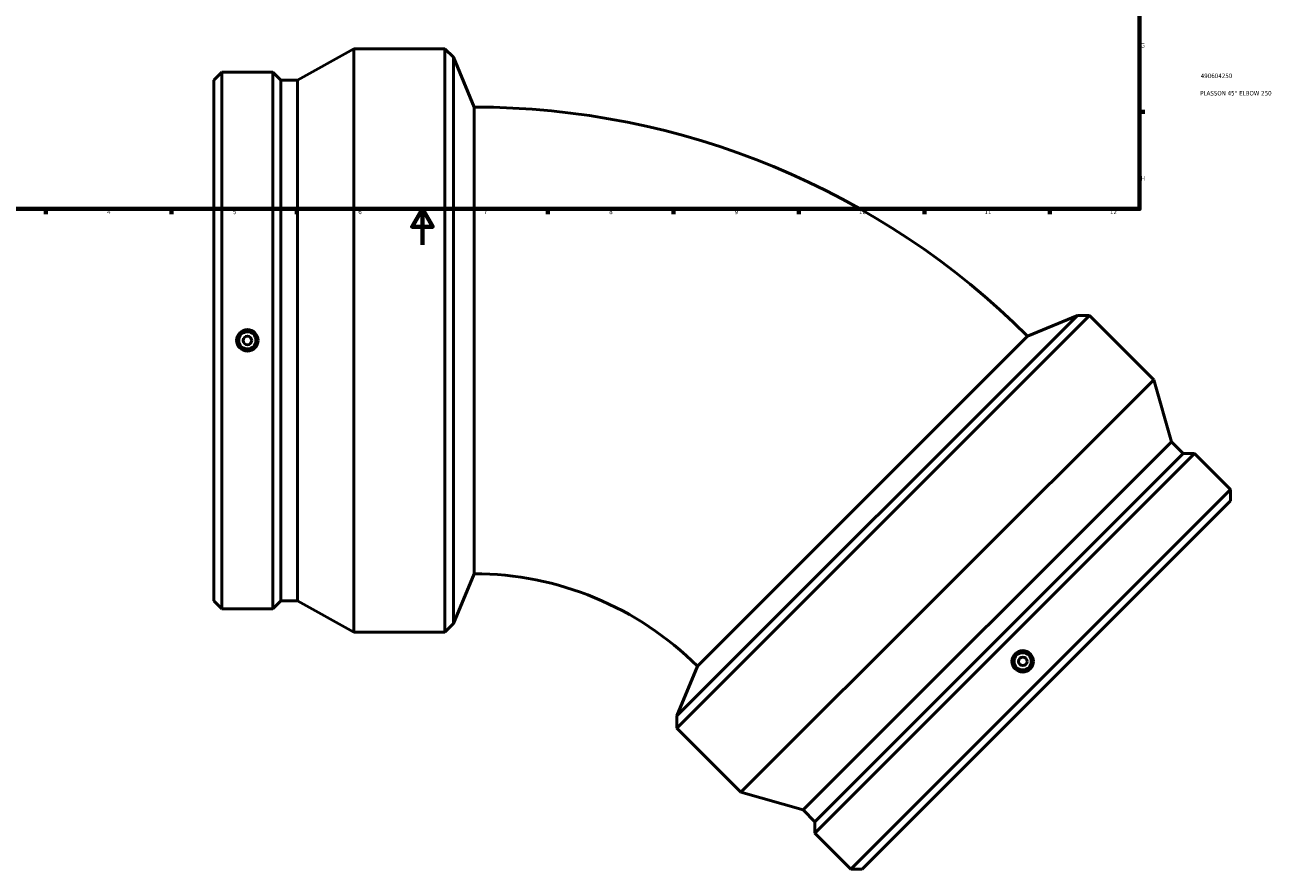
# Model space of a CAD drawing. Header units: millimetres. Extents: x -526 to 1586, y -349 to 1394.
# Tile 4 of 7: x 199 to 894, y -349 to 123. Entities that reach past the tile are written whole.
import ezdxf

# ---------------------------------------------------------------- set-up
doc = ezdxf.new("R2010")
doc.units = ezdxf.units.MM
for name, color, linetype, lineweight in [('Border (ISO)', 7, 'Continuous', 70), ('Title (ISO)', 7, 'Continuous', 50), ('Visible (ISO)', 7, 'Continuous', 50)]:
    doc.layers.add(name, color=color, linetype=linetype, lineweight=lineweight)
doc.styles.add('Note Text (ISO)', font='tahoma.ttf')

# ---------------------------------------------------------------- blocks, each defined once
blk = doc.blocks.new('Borders Default Border')
at = {"layer": 'Border (ISO)'}
for p, q in [((821, 74.25), (823.9, 74.25)), ((210.25, 20), (210.25, 17.1)), ((280.33, 20), (280.33, 17.1)), ((350.42, 20), (350.42, 17.1)), ((490.58, 20), (490.58, 17.1)), ((560.67, 20), (560.67, 17.1)), ((630.75, 20), (630.75, 17.1)), ((700.83, 20), (700.83, 17.1)), ((770.92, 20), (770.92, 17.1))]:
    blk.add_line(p, q, dxfattribs=at)
at = {"layer": 'Border (ISO)', "flags": 128}
for points in [[(20, 20), (20, 574), (821, 574), (821, 20), (20, 20)], [(420.5, 0), (420.5, 20), (414.73, 10), (426.27, 10), (420.5, 20)]]:
    blk.add_lwpolyline(points, dxfattribs=at)
at = {"layer": 'Border (ISO)', "color": 232, "true_color": 0xca0064, "char_height": 2.5, "attachment_point": 7, "style": 'Note Text (ISO)'}
for s, insert in [('G', (821.61, 110.08)), ('H', (821.74, 35.88)), ('4', (244.42, 17.1)), ('5', (314.64, 17.05)), ('6', (384.66, 17.05)), ('7', (454.77, 17.1)), ('8', (524.81, 17.04)), ('9', (594.88, 17.05)), ('10', (664.29, 17.05)), ('11', (734.37, 17.1)), ('12', (804.46, 17.1))]:
    blk.add_mtext(s, dxfattribs=dict(at, insert=insert))
blk = doc.blocks.new('Title Blocks ISO')
at = {"layer": 'Title (ISO)', "color": 232, "true_color": 0xca0064, "style": 'Note Text (ISO)'}
for tag, p in [('PART_NUMBER_001', (34.16, 73.13)), ('DESCRIPTION_001', (33.84, 63.4))]:
    blk.add_attdef(tag, p, '', height=2.5, dxfattribs=at)

msp = doc.modelspace()

# ---------------------------------------------------------------- linework, layer by layer
at = {"layer": 'Visible (ISO)'}
for p, q in [((350.794, 91.99), (382.26, 109.529)), ((382.26, -216.471), (382.26, 109.529)), ((382.26, 109.529), (433.031, 109.529)), ((433.031, -216.471), (433.031, 109.529)), ((437.805, 104.755), (433.031, 109.529)), ((437.805, -211.697), (437.805, 104.755)), ((449.331, 76.929), (437.805, 104.755)), ((304.031, 91.99), (308.53, 96.489)), ((304.031, -198.932), (304.031, 91.99)), ((308.53, -203.431), (308.53, 96.489)), ((308.53, 96.489), (336.942, 96.489)), ((336.942, -203.431), (336.942, 96.489)), ((341.441, 91.99), (336.942, 96.489)), ((341.441, -198.932), (341.441, 91.99)), ((341.441, 91.99), (350.794, 91.99)), ((350.794, -198.932), (350.794, 91.99)), ((449.331, 76.929), (449.331, -183.871)), ((786.283, -39.59), (562.518, -263.355)), ((793.035, -39.59), (562.518, -270.107)), ((758.458, -51.116), (786.283, -39.59)), ((786.283, -39.59), (793.035, -39.59)), ((828.936, -75.491), (793.035, -39.59)), ((574.044, -235.529), (758.458, -51.116)), ((828.936, -75.491), (598.419, -306.007)), ((838.784, -110.142), (828.936, -75.491)), ((838.784, -110.142), (633.071, -315.855)), ((845.397, -116.755), (838.784, -110.142)), ((851.759, -116.755), (639.684, -328.831)), ((845.397, -116.755), (639.684, -322.469)), ((845.397, -116.755), (851.759, -116.755)), ((871.85, -136.846), (851.759, -116.755)), ((871.85, -136.846), (659.775, -348.921)), ((871.85, -143.208), (871.85, -136.846)), ((871.85, -143.208), (666.137, -348.921)), ((449.331, -183.871), (437.805, -211.697)), ((304.031, -198.932), (308.53, -203.431)), ((341.441, -198.932), (336.942, -203.431)), ((341.441, -198.932), (350.794, -198.932)), ((350.794, -198.932), (382.26, -216.471)), ((308.53, -203.431), (336.942, -203.431)), ((437.805, -211.697), (433.031, -216.471)), ((382.26, -216.471), (433.031, -216.471)), ((574.044, -235.529), (562.518, -263.355)), ((562.518, -263.355), (562.518, -270.107)), ((598.419, -306.007), (562.518, -270.107)), ((633.071, -315.855), (598.419, -306.007)), ((639.684, -322.469), (633.071, -315.855)), ((639.684, -322.469), (639.684, -328.831)), ((659.775, -348.921), (639.684, -328.831)), ((666.137, -348.921), (659.775, -348.921))]:
    msp.add_line(p, q, dxfattribs=at)
for centre, radius in [((322.736, -53.471), 6), ((322.736, -53.471), 4.8), ((322.736, -53.471), 2.4), ((755.767, -232.838), 6), ((755.767, -232.838), 4.8), ((755.767, -232.838), 2.4)]:
    msp.add_circle(centre, radius, dxfattribs=at)
for radius in [437.171, 176.371]:
    msp.add_arc((449.331, -360.242), radius, 45, 90, dxfattribs=at)

# ---------------------------------------------------------------- block references
msp.add_blockref('Borders Default Border', (0, 0))
msp.add_blockref('Title Blocks ISO', (821, 20)).add_auto_attribs({'PART_NUMBER_001': '490604250', 'DESCRIPTION_001': 'PLASSON 45° ELBOW 250'})

doc.saveas('drawing.dxf')
